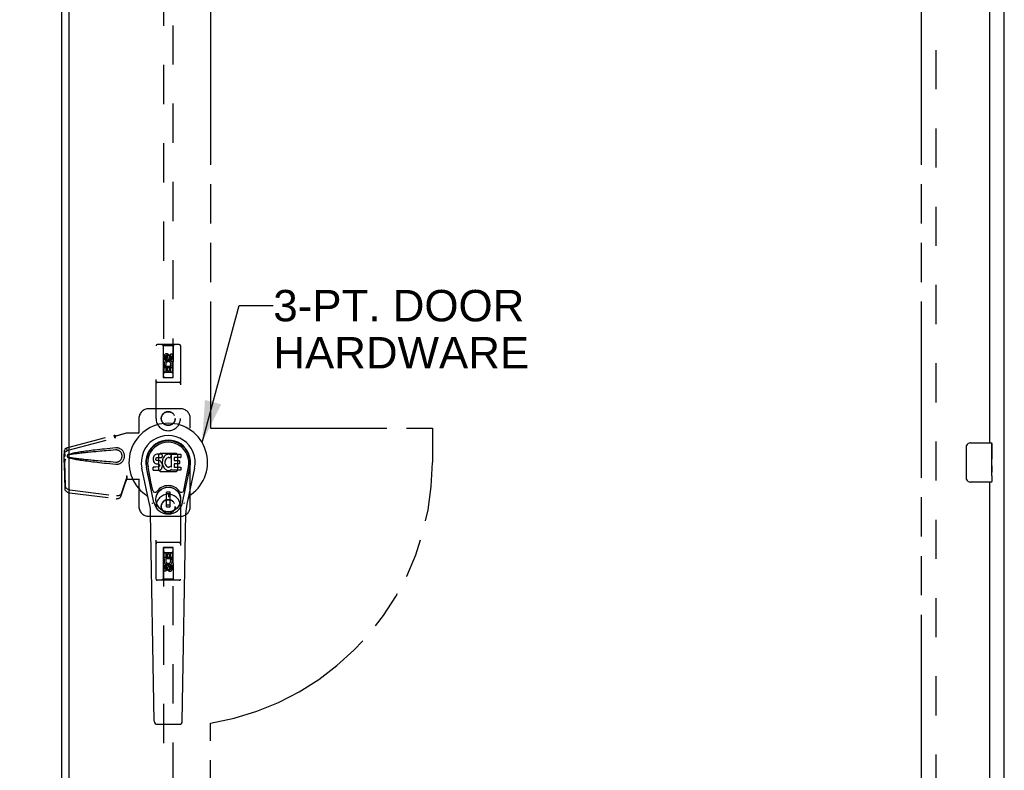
# Model space of a CAD drawing. Header units: inches. Extents: x 0 to 182, y 0 to 118.
# Tile 6 of 14: x 57 to 82, y 57 to 76. Entities that reach past the tile are written whole.
import ezdxf

# ---------------------------------------------------------------- set-up
doc = ezdxf.new("R2010")
doc.units = ezdxf.units.IN
doc.header["$LTSCALE"] = 10.005535
doc.header["$MEASUREMENT"] = 0
doc.linetypes.add('HIDDEN', pattern=[0.2, 0.1, -0.1])
doc.linetypes.add('PHANTOM', pattern=[0.8, 0.45, -0.05, 0.1, -0.05, 0.1, -0.05])
doc.layers.get('0').update_dxf_attribs({"linetype": 'CONTINUOUS'})
for name, color, linetype in [('02___PRT_ALL_AXES', 7, 'CONTINUOUS'), ('AVAILABLE_DOOR_SPACE', 7, 'CONTINUOUS'), ('DEFAULT_2', 8, 'HIDDEN'), ('DIMENSIONS', 7, 'CONTINUOUS')]:
    doc.layers.add(name, color=color, linetype=linetype)
doc.styles.get("Standard").update_dxf_attribs({"font": 'arial.ttf'})
doc.dimstyles.get("Standard").update_dxf_attribs({"dimtxt": 0.909594, "dimasz": 1.070111, "dimexe": 0.09, "dimexo": 0.07, "dimgap": 0.09, "dimtad": 0, "dimtih": 1, "dimtoh": 1, "dimdec": 3, "dimzin": 4, "dimdsep": 46, "dimtxsty": 'Standard', "dimblk": '_FILLED', "dimblk1": '_FILLED', "dimblk2": '_FILLED', "dimcen": 0.09, "dimadec": 3, "dimazin": 1, "dimtp": 0.001, "dimtm": 0.001, "dimtfac": 1, "dimtdec": 3, "dimtofl": 0, "dimtmove": 0, "dimatfit": 3, "dimldrblk": '_FILLED', "dimfxl": 1, "dimtolj": 1, "dimtzin": 4, "dimarcsym": 0})

# ---------------------------------------------------------------- blocks, each defined once
blk = doc.blocks.new('_FILLED')
at = {"color": 0, "linetype": 'ByBlock'}
blk.add_solid([(0, 0), (-1, 0.2), (-1, -0.2)], dxfattribs=at)

msp = doc.modelspace()

# ---------------------------------------------------------------- linework, layer by layer
at = {"color": 3, "linetype": 'Continuous'}
for p, q in [((82.006, 34.852), (82.006, 94.644)), ((57.912, 92.974), (57.912, 36.522)), ((58.1, 92.839), (58.1, 36.657)), ((81.631, 88.498), (81.631, 65.248)), ((81.631, 64.248), (81.631, 40.998))]:
    msp.add_line(p, q, dxfattribs=at)
at = {"color": 7, "linetype": 'Continuous'}
for p, q in [((81.136, 65.248), (81.676, 65.248)), ((81.691, 65.233), (81.691, 65.093)), ((60.285, 64.928), (60.272, 64.908)), ((60.294, 64.936), (60.285, 64.928)), ((60.303, 64.942), (60.294, 64.936)), ((60.325, 64.952), (60.303, 64.942)), ((60.348, 64.959), (60.325, 64.952)), ((60.488, 64.959), (60.348, 64.959)), ((60.49, 64.916), (60.488, 64.959)), ((60.566, 64.929), (60.549, 64.913)), ((60.584, 64.942), (60.566, 64.929)), ((60.604, 64.951), (60.584, 64.942)), ((60.626, 64.955), (60.604, 64.951)), ((60.648, 64.958), (60.626, 64.955)), ((60.671, 64.957), (60.648, 64.958)), ((60.682, 64.956), (60.671, 64.957)), ((60.692, 64.952), (60.682, 64.956)), ((60.712, 64.935), (60.686, 64.867)), ((60.711, 64.94), (60.692, 64.952)), ((60.721, 64.632), (60.721, 64.957)), ((60.721, 64.957), (60.958, 64.957)), ((60.962, 64.953), (60.962, 64.878)), ((81.036, 64.348), (81.036, 65.148)), ((60.257, 64.862), (60.255, 64.838)), ((60.255, 64.838), (60.256, 64.814)), ((60.256, 64.814), (60.26, 64.791)), ((60.262, 64.885), (60.257, 64.862)), ((60.26, 64.791), (60.268, 64.769)), ((60.272, 64.908), (60.262, 64.885)), ((60.268, 64.769), (60.281, 64.748)), ((60.281, 64.748), (60.298, 64.731)), ((60.298, 64.731), (60.317, 64.718)), ((60.317, 64.718), (60.329, 64.714)), ((60.326, 64.827), (60.327, 64.842)), ((60.327, 64.819), (60.326, 64.827)), ((60.327, 64.842), (60.329, 64.857)), ((60.329, 64.812), (60.327, 64.819)), ((60.329, 64.857), (60.332, 64.863)), ((60.334, 64.806), (60.329, 64.812)), ((60.329, 64.714), (60.34, 64.712)), ((60.332, 64.863), (60.338, 64.868)), ((60.34, 64.801), (60.334, 64.806)), ((60.338, 64.868), (60.352, 64.873)), ((60.354, 64.797), (60.34, 64.801)), ((60.34, 64.712), (60.388, 64.711)), ((60.352, 64.873), (60.367, 64.874)), ((60.378, 64.798), (60.354, 64.797)), ((60.367, 64.874), (60.48, 64.874)), ((60.402, 64.797), (60.378, 64.798)), ((60.388, 64.711), (60.395, 64.711)), ((60.395, 64.711), (60.402, 64.708)), ((60.426, 64.792), (60.402, 64.797)), ((60.402, 64.708), (60.408, 64.704)), ((60.408, 64.704), (60.413, 64.698)), ((60.413, 64.698), (60.42, 64.684)), ((60.42, 64.684), (60.422, 64.669)), ((60.422, 64.669), (60.421, 64.661)), ((60.437, 64.787), (60.426, 64.792)), ((60.447, 64.78), (60.437, 64.787)), ((60.464, 64.763), (60.447, 64.78)), ((60.477, 64.743), (60.464, 64.763)), ((60.486, 64.721), (60.477, 64.743)), ((60.48, 64.874), (60.486, 64.874)), ((60.486, 64.874), (60.487, 64.88)), ((60.493, 64.698), (60.486, 64.721)), ((60.487, 64.88), (60.489, 64.893)), ((60.492, 64.795), (60.487, 64.751)), ((60.487, 64.751), (60.488, 64.729)), ((60.488, 64.729), (60.492, 64.706)), ((60.489, 64.893), (60.49, 64.916)), ((60.496, 64.817), (60.492, 64.795)), ((60.492, 64.706), (60.496, 64.685)), ((60.495, 64.674), (60.493, 64.698)), ((60.494, 64.65), (60.495, 64.674)), ((60.502, 64.838), (60.496, 64.817)), ((60.496, 64.685), (60.503, 64.663)), ((60.511, 64.859), (60.502, 64.838)), ((60.522, 64.879), (60.511, 64.859)), ((60.535, 64.897), (60.522, 64.879)), ((60.549, 64.913), (60.535, 64.897)), ((60.558, 64.766), (60.557, 64.739)), ((60.557, 64.739), (60.558, 64.726)), ((60.561, 64.793), (60.558, 64.766)), ((60.558, 64.726), (60.561, 64.713)), ((60.565, 64.806), (60.561, 64.793)), ((60.561, 64.713), (60.571, 64.689)), ((60.57, 64.818), (60.565, 64.806)), ((60.585, 64.841), (60.57, 64.818)), ((60.571, 64.689), (60.585, 64.665)), ((60.593, 64.851), (60.585, 64.841)), ((60.585, 64.665), (60.594, 64.655)), ((60.604, 64.859), (60.593, 64.851)), ((60.629, 64.869), (60.604, 64.859)), ((60.641, 64.873), (60.629, 64.869)), ((60.655, 64.872), (60.641, 64.873)), ((60.668, 64.869), (60.655, 64.872)), ((60.68, 64.864), (60.668, 64.869)), ((60.791, 64.869), (60.791, 64.802)), ((60.793, 64.711), (60.793, 64.633)), ((60.958, 64.874), (60.796, 64.874)), ((60.796, 64.797), (60.927, 64.797)), ((60.927, 64.715), (60.797, 64.715)), ((60.932, 64.793), (60.932, 64.72)), ((81.691, 64.863), (81.691, 64.832)), ((81.691, 64.666), (81.691, 64.633)), ((60.165, 63.678), (59.968, 64.604)), ((60.276, 63.725), (60.083, 64.629)), ((60.131, 64.402), (60.087, 64.63)), ((60.199, 64.256), (60.124, 64.637)), ((60.258, 64.552), (60.258, 64.627)), ((60.322, 64.632), (60.262, 64.632)), ((60.263, 64.548), (60.407, 64.548)), ((60.382, 64.633), (60.322, 64.632)), ((60.398, 64.634), (60.382, 64.633)), ((60.404, 64.637), (60.398, 64.634)), ((60.41, 64.643), (60.404, 64.637)), ((60.407, 64.548), (60.419, 64.549)), ((60.419, 64.655), (60.41, 64.643)), ((60.421, 64.661), (60.419, 64.655)), ((60.419, 64.549), (60.43, 64.553)), ((60.43, 64.553), (60.45, 64.567)), ((60.45, 64.567), (60.467, 64.584)), ((60.467, 64.584), (60.473, 64.594)), ((60.473, 64.594), (60.479, 64.605)), ((60.479, 64.605), (60.487, 64.627)), ((60.487, 64.627), (60.494, 64.65)), ((60.503, 64.663), (60.524, 64.624)), ((60.524, 64.624), (60.537, 64.606)), ((60.537, 64.606), (60.552, 64.589)), ((60.552, 64.589), (60.568, 64.574)), ((60.568, 64.574), (60.586, 64.56)), ((60.586, 64.56), (60.596, 64.555)), ((60.594, 64.655), (60.604, 64.647)), ((60.596, 64.555), (60.606, 64.552)), ((60.604, 64.647), (60.615, 64.639)), ((60.606, 64.552), (60.628, 64.546)), ((60.615, 64.639), (60.627, 64.634)), ((60.627, 64.634), (60.64, 64.632)), ((60.628, 64.546), (60.65, 64.543)), ((60.64, 64.632), (60.654, 64.632)), ((60.65, 64.543), (60.672, 64.547)), ((60.654, 64.632), (60.667, 64.633)), ((60.667, 64.633), (60.68, 64.638)), ((60.672, 64.547), (60.693, 64.553)), ((60.68, 64.638), (60.692, 64.643)), ((60.692, 64.643), (60.703, 64.65)), ((60.693, 64.553), (60.712, 64.565)), ((60.709, 64.649), (60.721, 64.632)), ((60.712, 64.565), (60.713, 64.565)), ((60.723, 64.565), (60.713, 64.565)), ((60.723, 64.552), (60.723, 64.565)), ((60.959, 64.548), (60.728, 64.548)), ((60.797, 64.629), (60.959, 64.629)), ((60.963, 64.624), (60.963, 64.552)), ((61.007, 63.725), (61.2, 64.629)), ((61.084, 64.256), (61.159, 64.637)), ((61.315, 64.604), (61.118, 63.678)), ((61.152, 64.402), (61.196, 64.63)), ((60.247, 64.03), (60.199, 64.256)), ((61.036, 64.03), (61.084, 64.256)), ((81.676, 64.248), (81.136, 64.248)), ((81.691, 64.408), (81.691, 64.263)), ((60.596, 63.616), (60.596, 63.99)), ((60.687, 63.99), (60.596, 63.99)), ((60.596, 63.951), (60.687, 63.951)), ((60.647, 63.951), (60.647, 63.872)), ((60.687, 63.616), (60.687, 63.99)), ((60.687, 63.872), (60.647, 63.872)), ((60.284, 58.132), (60.191, 63.453)), ((60.687, 63.656), (60.596, 63.656)), ((60.596, 63.616), (60.687, 63.616)), ((60.999, 58.132), (61.092, 63.453)), ((60.362, 58.055), (60.921, 58.055))]:
    msp.add_line(p, q, dxfattribs=at)
for points in [[(81.036, 65.148), (81.036, 65.154), (81.037, 65.16), (81.038, 65.166), (81.039, 65.172), (81.041, 65.178), (81.043, 65.184)], [(81.043, 64.312), (81.041, 64.317), (81.039, 64.323), (81.038, 64.329), (81.037, 64.335), (81.036, 64.341), (81.036, 64.348)], [(60.243, 63.695), (60.241, 63.7), (60.24, 63.706), (60.238, 63.711), (60.237, 63.717)], [(61.046, 63.717), (61.044, 63.711), (61.043, 63.706), (61.041, 63.7), (61.04, 63.695)]]:
    msp.add_lwpolyline(points, dxfattribs=at)
for radius in [0.317, 0.313]:
    msp.add_circle((60.641, 63.803), radius, dxfattribs=at)
for centre, radius, start, end in [((60.641, 64.748), 1.004, 305.5066, 234.4934), ((60.641, 64.748), 0.689, 347.9703, 192.0297), ((60.641, 64.748), 0.571, 347.9703, 192.0297), ((60.641, 64.738), 0.527, 348.9402, 191.0594), ((81.136, 65.148), 0.1, 90, 158.7946), ((81.676, 65.233), 0.015, 0, 90), ((60.708, 64.937), 0.00448, 339.0016, 51.8729), ((60.958, 64.953), 0.00448, 0, 90), ((60.682, 64.868), 0.00448, 246.1578, 339.0016), ((60.796, 64.869), 0.00448, 90, 180), ((60.796, 64.802), 0.00448, 180, 270), ((60.797, 64.711), 0.00448, 90, 180), ((60.927, 64.793), 0.00448, 0, 90), ((60.927, 64.72), 0.00448, 270, 360), ((60.958, 64.878), 0.00448, 270, 360), ((60.262, 64.627), 0.00448, 90, 180.0119), ((60.263, 64.552), 0.00483, 180, 270), ((60.706, 64.647), 0.00448, 34.0893, 127.3444), ((60.728, 64.552), 0.00448, 180, 270), ((60.797, 64.633), 0.00448, 180, 270), ((60.959, 64.624), 0.00448, 0, 90), ((60.959, 64.552), 0.00448, 270, 360), ((81.136, 64.348), 0.1, 201.1999, 270), ((81.676, 64.263), 0.015, 270, 360), ((59.944, 63.77), 0.197, 12.0297, 54.4934), ((60.305, 64.043), 0.0591, 192.0297, 324.5763), ((60.641, 63.803), 0.354, 35.4237, 144.5763), ((60.978, 64.043), 0.0591, 215.4237, 347.9703), ((61.339, 63.77), 0.197, 125.5066, 167.9703), ((59.01, 63.432), 1.181, 1, 12.0297), ((60.641, 63.803), 0.374, 192.0297, 347.9703), ((62.273, 63.432), 1.181, 167.9703, 179), ((60.362, 58.134), 0.0787, 181, 270), ((60.921, 58.134), 0.0787, 270, 359)]:
    msp.add_arc(centre, radius, start, end, dxfattribs=at)
msp.add_ellipse((60.641, 64.738), major_axis=(0, 0.565), ratio=0.999848, start_param=-1.76365, end_param=1.76365, dxfattribs=at)
at = {"layer": '02___PRT_ALL_AXES', "color": 8, "linetype": 'HIDDEN'}
for p, q in [((60.535, 67.37), (60.535, 67.463)), ((60.577, 67.463), (60.577, 67.37)), ((60.621, 67.434), (60.621, 67.463)), ((60.662, 67.476), (60.662, 67.43)), ((60.706, 67.434), (60.706, 67.526)), ((60.706, 67.526), (60.748, 67.526)), ((60.748, 67.526), (60.748, 67.434)), ((60.577, 67.37), (60.535, 67.37)), ((60.535, 67.058), (60.535, 67.214)), ((60.535, 67.214), (60.712, 67.214)), ((60.583, 67.238), (60.544, 67.221)), ((60.712, 67.214), (60.694, 67.227)), ((60.737, 67.217), (60.736, 67.214)), ((60.736, 67.214), (60.748, 67.214)), ((60.748, 67.214), (60.748, 67.058)), ((60.577, 67.058), (60.535, 67.058)), ((60.577, 67.171), (60.577, 67.058)), ((60.62, 67.171), (60.577, 67.171)), ((60.62, 67.079), (60.62, 67.171)), ((60.662, 67.079), (60.62, 67.079)), ((60.662, 67.171), (60.662, 67.079)), ((60.706, 67.171), (60.662, 67.171)), ((60.706, 67.058), (60.706, 67.171)), ((60.748, 67.058), (60.706, 67.058)), ((60.535, 62.281), (60.535, 62.438)), ((60.535, 62.438), (60.577, 62.438)), ((60.577, 62.438), (60.577, 62.324)), ((60.621, 62.324), (60.621, 62.416)), ((60.621, 62.416), (60.663, 62.416)), ((60.663, 62.416), (60.663, 62.324)), ((60.706, 62.324), (60.706, 62.438)), ((60.706, 62.438), (60.748, 62.438)), ((60.748, 62.438), (60.748, 62.281)), ((60.547, 62.281), (60.535, 62.281)), ((60.545, 62.278), (60.547, 62.281)), ((60.748, 62.281), (60.57, 62.281)), ((60.57, 62.281), (60.589, 62.268)), ((60.577, 62.324), (60.621, 62.324)), ((60.663, 62.324), (60.706, 62.324)), ((60.7, 62.257), (60.739, 62.274)), ((60.535, 61.969), (60.535, 62.061)), ((60.577, 61.969), (60.535, 61.969)), ((60.577, 62.061), (60.577, 61.969)), ((60.621, 62.019), (60.621, 62.065)), ((60.662, 62.061), (60.662, 62.033)), ((60.706, 62.033), (60.706, 62.125)), ((60.706, 62.125), (60.748, 62.125)), ((60.748, 62.125), (60.748, 62.033))]:
    msp.add_line(p, q, dxfattribs=at)
at = {"layer": '02___PRT_ALL_AXES', "color": 7, "linetype": 'Continuous'}
for p, q in [((81.691, 64.669), (81.691, 65.233)), ((81.691, 65.093), (81.684, 65.093)), ((81.684, 65.093), (81.684, 64.863)), ((81.691, 64.926), (81.684, 64.926)), ((81.691, 64.863), (81.684, 64.863)), ((81.691, 64.827), (81.685, 64.827)), ((81.69, 64.695), (81.691, 64.695)), ((81.691, 64.409), (81.691, 64.666)), ((81.691, 64.633), (81.684, 64.633)), ((81.684, 64.633), (81.684, 64.496)), ((81.685, 64.465), (81.691, 64.465)), ((81.691, 64.408), (81.691, 64.263))]:
    msp.add_line(p, q, dxfattribs=at)
for points in [[(81.69, 64.693), (81.689, 64.704), (81.688, 64.715), (81.687, 64.727), (81.686, 64.739), (81.685, 64.751), (81.685, 64.764), (81.684, 64.777), (81.684, 64.79), (81.684, 64.803), (81.685, 64.815), (81.685, 64.828), (81.686, 64.84), (81.687, 64.852)], [(81.691, 64.666), (81.691, 64.674), (81.691, 64.683), (81.69, 64.693)], [(81.686, 64.46), (81.685, 64.468), (81.685, 64.478), (81.684, 64.487), (81.684, 64.496)], [(81.691, 64.408), (81.691, 64.412), (81.691, 64.417), (81.69, 64.422), (81.689, 64.428), (81.688, 64.435), (81.688, 64.443), (81.687, 64.451), (81.686, 64.46)]]:
    msp.add_lwpolyline(points, dxfattribs=at)
at = {"layer": '02___PRT_ALL_AXES', "color": 8, "linetype": 'HIDDEN'}
for centre, radius in [((60.641, 67.42), 0.085), ((60.641, 65.873), 0.172), ((60.641, 63.623), 0.172), ((60.641, 62.075), 0.085)]:
    msp.add_circle(centre, radius, dxfattribs=at)
for centre, radius, start, end in [((60.599, 67.463), 0.0644, 12.2995, 180.0775), ((60.599, 67.463), 0.0219, 359.9011, 180), ((60.685, 67.434), 0.0635, 180, 360), ((60.684, 67.434), 0.0219, 190.307, 360), ((60.642, 67.264), 0.107, 334.2636, 203.4027), ((60.642, 67.264), 0.0639, 324.8895, 203.4026), ((60.641, 62.232), 0.107, 154.2636, 23.4027), ((60.641, 62.232), 0.0639, 144.8895, 23.4026), ((60.598, 62.061), 0.0635, 0, 180), ((60.599, 62.061), 0.0219, 10.307, 180), ((60.684, 62.033), 0.0644, 192.2995, 0.0775), ((60.684, 62.033), 0.0219, 179.9011, 360)]:
    msp.add_arc(centre, radius, start, end, dxfattribs=at)
at = {"layer": '02___PRT_ALL_AXES', "color": 7, "linetype": 'Continuous'}
msp.add_ellipse((81.428, 64.832), major_axis=(0.263, 0), ratio=0.432808, start_param=0, end_param=0.179988, dxfattribs=at)
at = {"layer": 'AVAILABLE_DOOR_SPACE', "color": 4, "linetype": 'PHANTOM'}
for p, q in [((61.725, 92.873), (61.725, 65.623)), ((79.881, 92.873), (79.881, 36.623)), ((61.725, 65.623), (67.391, 65.623)), ((67.391, 65.623), (67.391, 64.748)), ((61.725, 36.623), (61.725, 58.085))]:
    msp.add_line(p, q, dxfattribs=at)
msp.add_arc((60.641, 64.748), 6.75, 279.237, 360, dxfattribs=at)
at = {"layer": 'DEFAULT_2', "color": 8, "linetype": 'HIDDEN'}
for p, q in [((80.256, 93.3), (80.256, 36.196)), ((60.516, 92.92), (60.516, 66.918)), ((60.766, 66.918), (60.766, 92.92)), ((60.329, 65.872), (60.329, 67.73)), ((60.924, 67.76), (60.359, 67.76)), ((60.511, 67.73), (60.481, 67.76)), ((60.511, 67.73), (60.515, 66.92)), ((60.771, 67.73), (60.511, 67.73)), ((60.768, 66.92), (60.771, 67.73)), ((60.771, 67.73), (60.801, 67.76)), ((60.954, 67.73), (60.954, 65.872)), ((60.641, 67.492), (60.579, 67.456)), ((60.579, 67.456), (60.579, 67.384)), ((60.579, 67.456), (60.589, 67.45)), ((60.641, 67.48), (60.589, 67.45)), ((60.589, 67.45), (60.589, 67.389)), ((60.641, 67.492), (60.641, 67.48)), ((60.704, 67.456), (60.641, 67.492)), ((60.694, 67.45), (60.641, 67.48)), ((60.704, 67.456), (60.694, 67.45)), ((60.694, 67.389), (60.694, 67.45)), ((60.704, 67.384), (60.704, 67.456)), ((60.579, 67.384), (60.589, 67.389)), ((60.579, 67.384), (60.641, 67.347)), ((60.589, 67.389), (60.641, 67.359)), ((60.641, 67.359), (60.694, 67.389)), ((60.641, 67.347), (60.704, 67.384)), ((60.641, 67.347), (60.641, 67.359)), ((60.704, 67.384), (60.694, 67.389)), ((60.769, 67.17), (60.514, 67.17)), ((60.726, 67.045), (60.556, 67.045)), ((60.924, 66.795), (60.359, 66.795)), ((60.515, 66.92), (60.768, 66.92)), ((60.516, 66.921), (60.766, 66.921)), ((60.516, 66.918), (60.766, 66.918)), ((60.954, 66.123), (60.141, 66.123)), ((59.891, 65.873), (59.891, 65.52)), ((61.204, 63.623), (61.204, 65.873)), ((58.071, 65.13), (59.262, 65.45)), ((59.263, 65.446), (59.262, 65.45)), ((59.275, 65.379), (59.262, 65.45)), ((59.263, 65.446), (59.276, 65.375)), ((59.301, 65.43), (59.573, 65.503)), ((59.309, 65.43), (59.301, 65.43)), ((59.309, 65.43), (59.581, 65.503)), ((59.573, 65.503), (59.894, 65.503)), ((59.887, 65.503), (59.891, 65.52)), ((59.894, 65.503), (59.891, 65.52)), ((58.085, 65.059), (59.275, 65.379)), ((59.276, 65.375), (59.275, 65.379)), ((57.984, 64.958), (57.986, 64.973)), ((57.984, 64.951), (57.984, 64.958)), ((57.984, 64.75), (57.984, 64.951)), ((57.99, 64.951), (57.984, 64.951)), ((57.99, 64.95), (57.99, 64.949)), ((57.99, 64.949), (57.99, 64.948)), ((57.99, 64.948), (57.99, 64.946)), ((57.99, 64.946), (57.991, 64.939)), ((57.991, 64.939), (57.992, 64.931)), ((57.992, 64.931), (57.993, 64.916)), ((58.004, 64.932), (58.011, 64.957)), ((58.038, 65.117), (58.051, 65.046)), ((59.32, 65.122), (59.298, 65.121)), ((60.404, 64.949), (60.44, 64.985)), ((60.404, 64.546), (60.404, 64.949)), ((60.44, 64.985), (60.843, 64.985)), ((60.843, 64.985), (60.879, 64.949)), ((60.879, 64.949), (60.879, 64.546)), ((57.992, 64.761), (57.979, 64.69)), ((57.98, 64.71), (57.979, 64.7)), ((57.979, 64.7), (57.979, 64.69)), ((57.979, 64.69), (57.998, 64.075)), ((57.981, 64.721), (57.98, 64.71)), ((57.99, 64.777), (57.981, 64.721)), ((58.005, 64.831), (57.984, 64.75)), ((57.984, 64.75), (57.99, 64.75)), ((57.992, 64.761), (58.011, 64.146)), ((57.993, 64.916), (57.994, 64.904)), ((57.994, 64.904), (57.995, 64.894)), ((58.013, 64.831), (58.011, 64.824)), ((60.44, 64.51), (60.404, 64.546)), ((60.843, 64.51), (60.44, 64.51)), ((60.879, 64.546), (60.843, 64.51)), ((59.429, 63.881), (59.561, 64.265)), ((59.443, 63.952), (59.575, 64.336)), ((59.561, 64.265), (59.575, 64.336)), ((59.564, 64.285), (59.561, 64.265)), ((59.571, 64.331), (59.564, 64.285)), ((59.573, 64.41), (59.574, 64.4)), ((59.573, 64.41), (59.573, 64.323)), ((59.573, 64.41), (59.581, 64.41)), ((59.573, 64.323), (59.894, 64.323)), ((59.574, 64.4), (59.574, 64.37)), ((59.574, 64.352), (59.574, 64.346)), ((59.581, 64.41), (59.581, 64.323)), ((59.887, 64.323), (59.891, 64.306)), ((59.894, 64.323), (59.891, 64.306)), ((59.891, 64.306), (59.891, 63.623)), ((58.115, 63.976), (59.303, 63.824)), ((58.129, 64.047), (59.316, 63.895)), ((60.329, 61.765), (60.329, 63.623)), ((60.954, 63.623), (60.954, 61.765)), ((60.141, 63.373), (60.954, 63.373)), ((60.924, 62.7), (60.359, 62.7)), ((60.515, 62.575), (60.511, 61.765)), ((60.515, 62.575), (60.768, 62.575)), ((60.516, 62.577), (60.516, 36.575)), ((60.766, 62.577), (60.516, 62.577)), ((60.766, 62.574), (60.516, 62.574)), ((60.556, 62.45), (60.726, 62.45)), ((60.766, 36.575), (60.766, 62.577)), ((60.771, 61.765), (60.768, 62.575)), ((60.514, 62.325), (60.769, 62.325)), ((60.641, 62.148), (60.579, 62.112)), ((60.579, 62.112), (60.579, 62.04)), ((60.579, 62.112), (60.589, 62.106)), ((60.579, 62.04), (60.589, 62.045)), ((60.579, 62.04), (60.641, 62.004)), ((60.641, 62.136), (60.589, 62.106)), ((60.589, 62.106), (60.589, 62.045)), ((60.589, 62.045), (60.641, 62.015)), ((60.641, 62.148), (60.641, 62.136)), ((60.704, 62.112), (60.641, 62.148)), ((60.694, 62.106), (60.641, 62.136)), ((60.641, 62.015), (60.694, 62.045)), ((60.641, 62.004), (60.704, 62.04)), ((60.641, 62.004), (60.641, 62.015)), ((60.704, 62.112), (60.694, 62.106)), ((60.694, 62.045), (60.694, 62.106)), ((60.704, 62.04), (60.694, 62.045)), ((60.704, 62.04), (60.704, 62.112)), ((60.924, 61.735), (60.359, 61.735)), ((60.511, 61.765), (60.481, 61.735)), ((60.771, 61.765), (60.511, 61.765)), ((60.771, 61.765), (60.801, 61.735))]:
    msp.add_line(p, q, dxfattribs=at)
for points in [[(59.263, 65.446), (59.266, 65.444), (59.269, 65.442), (59.272, 65.441), (59.275, 65.44), (59.278, 65.439), (59.28, 65.438), (59.283, 65.437), (59.285, 65.437)], [(59.276, 65.375), (59.279, 65.377), (59.281, 65.379), (59.283, 65.381), (59.285, 65.383), (59.287, 65.385), (59.289, 65.388), (59.29, 65.391), (59.291, 65.394), (59.292, 65.397), (59.293, 65.4), (59.294, 65.403), (59.295, 65.407), (59.296, 65.411), (59.297, 65.415), (59.298, 65.419), (59.299, 65.423)], [(59.285, 65.437), (59.29, 65.436), (59.293, 65.435), (59.296, 65.434), (59.299, 65.433), (59.302, 65.432), (59.305, 65.431), (59.309, 65.43)], [(59.299, 65.423), (59.3, 65.426), (59.301, 65.43)], [(59.299, 65.423), (59.299, 65.424), (59.301, 65.427), (59.302, 65.428), (59.304, 65.429), (59.307, 65.43)], [(57.986, 64.973), (57.987, 64.98), (57.989, 64.988), (57.993, 64.996), (57.997, 65.004), (58.003, 65.012), (58.01, 65.02), (58.019, 65.027), (58.028, 65.034), (58.039, 65.04), (58.051, 65.046)], [(57.987, 65.01), (57.987, 65.004), (57.987, 64.996), (57.987, 64.989), (57.987, 64.982), (57.986, 64.976), (57.986, 64.973)], [(57.987, 65.01), (57.988, 65.024), (57.99, 65.04), (57.993, 65.055), (57.998, 65.069), (58.004, 65.082), (58.011, 65.093), (58.019, 65.102), (58.028, 65.111), (58.038, 65.117)], [(57.988, 64.991), (57.987, 65.008), (57.987, 65.01)], [(57.995, 64.894), (57.994, 64.91), (57.993, 64.926), (57.992, 64.942), (57.991, 64.958), (57.989, 64.975), (57.988, 64.991)], [(57.99, 64.951), (57.99, 64.951), (57.99, 64.951), (57.99, 64.951), (57.99, 64.95), (57.99, 64.95)], [(57.995, 64.894), (57.996, 64.901), (57.998, 64.907), (57.999, 64.913), (58.001, 64.919), (58.003, 64.925), (58.004, 64.932)], [(58.038, 65.117), (58.046, 65.121), (58.054, 65.125), (58.062, 65.127), (58.071, 65.13)], [(58.051, 65.046), (58.059, 65.05), (58.067, 65.053), (58.076, 65.056), (58.085, 65.059)], [(58.079, 64.948), (58.073, 64.945), (58.068, 64.941), (58.063, 64.936), (58.06, 64.931), (58.057, 64.925), (58.056, 64.919), (58.055, 64.913), (58.055, 64.907), (58.057, 64.901), (58.06, 64.895), (58.063, 64.89), (58.068, 64.885), (58.073, 64.881), (58.079, 64.878)], [(58.079, 64.937), (58.074, 64.935), (58.07, 64.933), (58.066, 64.929), (58.063, 64.926), (58.06, 64.922), (58.059, 64.917), (58.059, 64.912), (58.059, 64.908), (58.061, 64.904), (58.063, 64.9), (58.066, 64.896), (58.07, 64.893), (58.074, 64.89), (58.079, 64.889)], [(59.298, 65.121), (59.222, 65.113), (59.15, 65.106), (59.081, 65.099), (59.014, 65.092), (58.951, 65.085), (58.889, 65.078), (58.83, 65.071), (58.774, 65.065), (58.72, 65.059), (58.668, 65.052), (58.618, 65.046), (58.57, 65.04), (58.524, 65.034), (58.48, 65.028), (58.438, 65.022), (58.398, 65.016), (58.359, 65.01), (58.322, 65.004), (58.286, 64.998), (58.252, 64.991), (58.22, 64.985), (58.189, 64.979), (58.159, 64.972), (58.131, 64.964), (58.104, 64.956), (58.079, 64.948)], [(59.298, 65.067), (59.234, 65.062), (59.173, 65.057), (59.114, 65.052), (59.057, 65.047), (59.002, 65.042), (58.949, 65.037), (58.899, 65.033), (58.85, 65.029), (58.803, 65.024), (58.758, 65.02), (58.715, 65.016), (58.674, 65.012), (58.634, 65.008), (58.596, 65.005), (58.56, 65.001), (58.526, 64.998), (58.493, 64.994), (58.462, 64.991), (58.432, 64.988), (58.403, 64.985), (58.374, 64.981), (58.347, 64.978), (58.32, 64.975), (58.293, 64.972), (58.266, 64.968), (58.239, 64.965), (58.212, 64.961), (58.186, 64.957), (58.159, 64.953), (58.132, 64.948), (58.106, 64.943), (58.079, 64.937)], [(59.298, 64.705), (59.32, 64.704), (59.343, 64.705), (59.365, 64.709), (59.387, 64.716), (59.408, 64.725), (59.428, 64.736), (59.446, 64.749), (59.463, 64.764), (59.477, 64.78), (59.489, 64.796), (59.499, 64.812), (59.507, 64.829), (59.513, 64.846), (59.518, 64.862), (59.521, 64.879), (59.523, 64.896), (59.524, 64.913), (59.523, 64.929), (59.521, 64.946), (59.518, 64.963), (59.513, 64.98), (59.507, 64.996), (59.499, 65.013), (59.489, 65.029), (59.477, 65.046), (59.463, 65.061), (59.446, 65.076), (59.428, 65.09), (59.408, 65.101), (59.387, 65.11), (59.365, 65.116), (59.343, 65.12), (59.32, 65.122)], [(59.298, 64.758), (59.307, 64.758), (59.316, 64.758), (59.326, 64.758), (59.335, 64.76), (59.344, 64.762), (59.353, 64.764), (59.362, 64.767), (59.371, 64.771), (59.379, 64.775), (59.388, 64.779), (59.396, 64.785), (59.404, 64.791), (59.412, 64.798), (59.42, 64.806), (59.428, 64.815), (59.435, 64.825), (59.442, 64.836), (59.448, 64.847), (59.452, 64.858), (59.456, 64.869), (59.459, 64.88), (59.46, 64.891), (59.462, 64.902), (59.462, 64.912), (59.462, 64.922), (59.461, 64.933), (59.459, 64.943), (59.456, 64.954), (59.453, 64.965), (59.449, 64.977), (59.443, 64.988), (59.437, 64.999), (59.429, 65.009), (59.421, 65.018), (59.413, 65.027), (59.405, 65.034), (59.397, 65.04), (59.388, 65.046), (59.38, 65.05), (59.372, 65.055), (59.363, 65.058), (59.354, 65.061), (59.345, 65.064), (59.335, 65.066), (59.326, 65.067), (59.316, 65.068), (59.307, 65.068), (59.298, 65.067)], [(58.013, 64.831), (58.008, 64.812), (58.002, 64.793), (57.997, 64.774), (57.992, 64.755), (57.986, 64.738), (57.981, 64.721)], [(58.005, 64.831), (58.003, 64.822), (58, 64.812), (57.998, 64.803), (57.995, 64.794), (57.992, 64.786), (57.99, 64.777)], [(57.99, 64.777), (57.99, 64.775), (57.99, 64.772), (57.991, 64.769), (57.991, 64.766), (57.992, 64.764), (57.992, 64.761)], [(58.079, 64.889), (58.105, 64.883), (58.132, 64.877), (58.159, 64.873), (58.185, 64.868), (58.212, 64.864), (58.239, 64.861), (58.266, 64.857), (58.292, 64.854), (58.319, 64.85), (58.346, 64.847), (58.374, 64.844), (58.402, 64.841), (58.431, 64.838), (58.461, 64.834), (58.492, 64.831), (58.525, 64.828), (58.56, 64.824), (58.596, 64.821), (58.633, 64.817), (58.673, 64.813), (58.714, 64.809), (58.757, 64.805), (58.802, 64.801), (58.849, 64.797), (58.898, 64.793), (58.949, 64.788), (59.002, 64.783), (59.057, 64.779), (59.114, 64.774), (59.173, 64.769), (59.234, 64.764), (59.298, 64.758)], [(58.079, 64.878), (58.104, 64.869), (58.13, 64.861), (58.158, 64.854), (58.187, 64.847), (58.218, 64.841), (58.25, 64.834), (58.284, 64.828), (58.319, 64.822), (58.356, 64.816), (58.394, 64.81), (58.434, 64.804), (58.477, 64.798), (58.52, 64.792), (58.566, 64.786), (58.614, 64.78), (58.664, 64.774), (58.716, 64.767), (58.77, 64.761), (58.827, 64.754), (58.886, 64.748), (58.947, 64.741), (59.012, 64.734), (59.079, 64.727), (59.149, 64.72), (59.222, 64.712), (59.298, 64.705)], [(59.574, 64.382), (59.574, 64.375), (59.573, 64.362), (59.572, 64.347), (59.57, 64.331), (59.568, 64.314), (59.567, 64.303)], [(59.581, 64.41), (59.579, 64.39), (59.576, 64.37), (59.573, 64.35), (59.571, 64.331)], [(59.574, 64.37), (59.574, 64.361), (59.574, 64.352)], [(59.574, 64.346), (59.575, 64.344), (59.575, 64.341), (59.575, 64.338), (59.575, 64.336)], [(57.998, 64.075), (57.999, 64.064), (58.002, 64.052), (58.007, 64.041), (58.014, 64.031), (58.023, 64.02), (58.033, 64.011), (58.044, 64.002), (58.057, 63.995), (58.07, 63.988), (58.085, 63.983), (58.1, 63.979), (58.115, 63.976)], [(58.129, 64.047), (58.113, 64.05), (58.098, 64.054), (58.084, 64.059), (58.07, 64.066), (58.058, 64.073), (58.046, 64.082), (58.036, 64.091), (58.028, 64.102), (58.021, 64.112), (58.016, 64.123), (58.013, 64.135), (58.011, 64.146)], [(59.443, 63.952), (59.439, 63.943), (59.433, 63.934), (59.426, 63.925), (59.417, 63.918), (59.408, 63.911), (59.397, 63.905), (59.385, 63.9), (59.372, 63.897), (59.358, 63.895), (59.345, 63.893), (59.331, 63.893), (59.316, 63.895)], [(59.303, 63.824), (59.317, 63.822), (59.331, 63.822), (59.345, 63.824), (59.358, 63.826), (59.371, 63.829), (59.383, 63.834), (59.394, 63.84), (59.404, 63.847), (59.412, 63.854), (59.42, 63.862), (59.425, 63.871), (59.429, 63.881)]]:
    msp.add_lwpolyline(points, dxfattribs=at)
for centre, radius in [((60.641, 67.42), 0.0845), ((60.641, 65.872), 0.18), ((60.641, 63.623), 0.18), ((60.641, 62.075), 0.0845)]:
    msp.add_circle(centre, radius, dxfattribs=at)
for centre, radius, start, end in [((60.359, 67.73), 0.03, 90, 180), ((60.924, 67.73), 0.03, 0, 90), ((60.556, 67.005), 0.04, 90, 180), ((60.556, 66.96), 0.04, 180, 270), ((60.726, 67.005), 0.04, 0, 90), ((60.726, 66.96), 0.04, 270, 360), ((60.359, 66.825), 0.03, 180, 270), ((60.924, 66.825), 0.03, 270, 360), ((60.141, 65.873), 0.25, 90, 180), ((60.954, 65.873), 0.25, 0, 90), ((60.641, 65.872), 0.312, 180, 360), ((60.641, 63.623), 0.312, 0, 180), ((60.141, 63.623), 0.25, 180, 270), ((60.954, 63.623), 0.25, 270, 360), ((60.359, 62.67), 0.03, 90, 180), ((60.924, 62.67), 0.03, 0, 90), ((60.556, 62.535), 0.04, 90, 180), ((60.556, 62.49), 0.04, 180, 270), ((60.726, 62.535), 0.04, 0, 90), ((60.726, 62.49), 0.04, 270, 360), ((60.359, 61.765), 0.03, 180, 270), ((60.924, 61.765), 0.03, 270, 360)]:
    msp.add_arc(centre, radius, start, end, dxfattribs=at)
msp.add_ellipse((58.01, 64.824), major_axis=(0.02, 0.0746), ratio=0.018459, start_param=-3.136658, end_param=-1.565862, dxfattribs=at)

# ---------------------------------------------------------------- texts
at = {"layer": 'DIMENSIONS', "color": 2, "linetype": 'Continuous', "insert": (63.325, 69.159), "char_height": 0.8026, "width": 6.52807, "attachment_point": 1, "line_spacing_factor": 0.9}
msp.add_mtext('3-PT. DOOR\\PHARDWARE', dxfattribs=at)

# ---------------------------------------------------------------- leaders
at = {"layer": 'DIMENSIONS', "color": 2, "linetype": 'Continuous', "annotation_type": 0, "has_hookline": 1, "hookline_direction": 1, "text_width": 6.391}
msp.add_leader([(61.506, 65.258), (62.453, 68.758), (63.325, 68.758)], dimstyle='Standard', override={"dimtad": 0}, dxfattribs=at)

doc.saveas('drawing.dxf')
